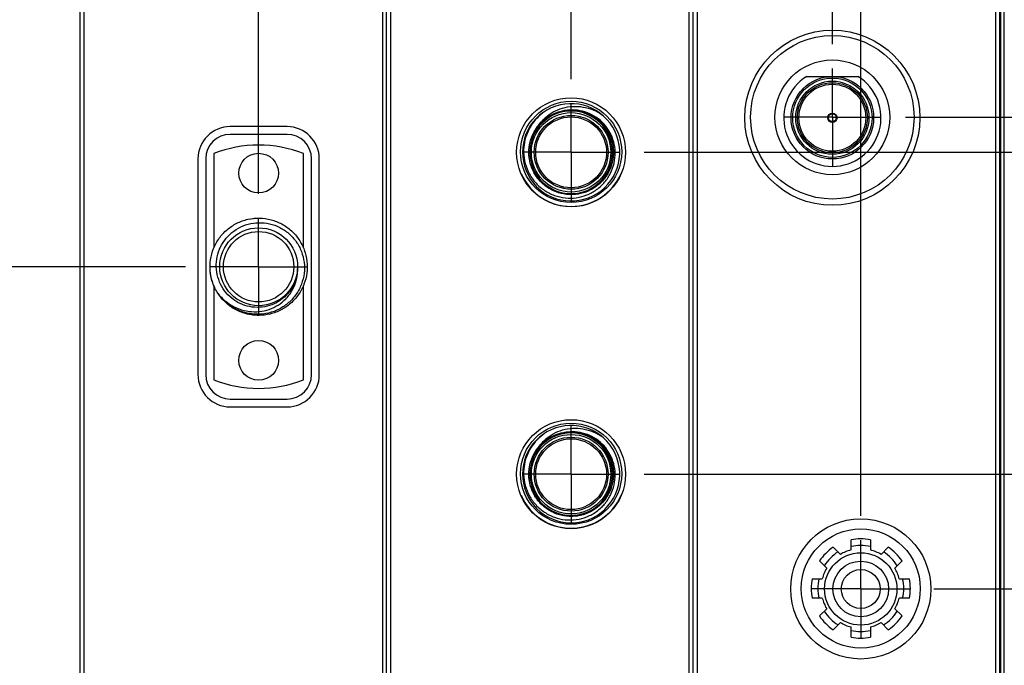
# Model space of a CAD drawing. Header units: inches. Extents: x 0.2 to 16.8, y 0.1 to 10.8.
# Tile 4 of 21: x 3.4 to 5.9, y 5.4 to 7. Entities that reach past the tile are written whole.
import ezdxf

# ---------------------------------------------------------------- set-up
doc = ezdxf.new("R2010")
doc.units = ezdxf.units.IN
doc.header["$LTSCALE"] = 0.935
doc.header["$MEASUREMENT"] = 0
doc.linetypes.add('CENTER', pattern=[0.6, 0.375, -0.075, 0.075, -0.075])
doc.layers.get('0').update_dxf_attribs({"linetype": 'CONTINUOUS'})
doc.layers.add('DEFAULT_1', color=7, linetype='CENTER')
doc.layers.add('DIMENSIONS', color=7, linetype='CONTINUOUS')
doc.styles.get("Standard").update_dxf_attribs({"font": 'txt', "width": 0.8})
doc.dimstyles.new('DIMSTYLE_1', dxfattribs={"dimtxt": 0.125, "dimasz": 0.18, "dimexe": 0.18, "dimexo": 0.0625, "dimgap": 0.09, "dimtad": 0, "dimtih": 1, "dimtoh": 1, "dimdec": 3, "dimzin": 4, "dimdsep": 46, "dimtxsty": 'STANDARD', "dimblk": '_FILLED', "dimblk1": '_FILLED', "dimblk2": '_FILLED', "dimcen": 0.09, "dimadec": 0, "dimazin": 0, "dimtp": 0.01, "dimtm": 0.01, "dimtfac": 1, "dimtdec": 3, "dimtofl": 0, "dimtmove": 0, "dimatfit": 3, "dimldrblk": '_FILLED', "dimfxl": 1, "dimtolj": 1, "dimtzin": 4, "dimarcsym": 0})

# ---------------------------------------------------------------- blocks, each defined once
blk = doc.blocks.new('*D1')
at = {"layer": 'DIMENSIONS', "color": 2, "linetype": 'CONTINUOUS'}
blk.add_line((3.796, 6.4054), (2.8371, 6.4054), dxfattribs=at)
at = {"layer": 'DIMENSIONS', "color": 2, "linetype": 'CONTINUOUS', "width": 0.8}
for s, p in [('1.532', (1.4496, 6.3429)), ('[', (2.0746, 6.3429)), ('38.91', (2.1746, 6.3429)), (']', (2.6746, 6.3429)), ('-', (1.3496, 6.3429))]:
    blk.add_text(s, height=0.125, dxfattribs=at).set_placement(p)
blk = doc.blocks.new('_FILLED')
at = {"color": 0, "linetype": 'BYBLOCK'}
blk.add_solid([(0, 0), (-1, 0.174), (-1, -0.174)], dxfattribs=at)
blk = doc.blocks.new('*D2')
at = {"layer": 'DIMENSIONS', "color": 2, "linetype": 'CONTINUOUS'}
blk.add_line((3.796, 5.0054), (2.8371, 5.0054), dxfattribs=at)
at = {"layer": 'DIMENSIONS', "color": 2, "linetype": 'CONTINUOUS', "width": 0.8}
for s, p in [('2.932', (1.4496, 4.9429)), ('[', (2.0746, 4.9429)), ('74.47', (2.1746, 4.9429)), (']', (2.6746, 4.9429)), ('-', (1.3496, 4.9429))]:
    blk.add_text(s, height=0.125, dxfattribs=at).set_placement(p)
blk = doc.blocks.new('*D3')
at = {"layer": 'DIMENSIONS', "color": 2, "linetype": 'CONTINUOUS'}
blk.add_line((3.796, 4.3484), (2.8371, 4.3484), dxfattribs=at)
at = {"layer": 'DIMENSIONS', "color": 2, "linetype": 'CONTINUOUS', "width": 0.8}
for s, p in [('3.589', (1.4496, 4.2859)), ('[', (2.0746, 4.2859)), ('91.16', (2.1746, 4.2859)), (']', (2.6746, 4.2859)), ('-', (1.3496, 4.2859))]:
    blk.add_text(s, height=0.125, dxfattribs=at).set_placement(p)
blk = doc.blocks.new('*D4')
at = {"layer": 'DIMENSIONS', "color": 2, "linetype": 'CONTINUOUS'}
blk.add_line((3.631, 3.1165), (2.8371, 3.1165), dxfattribs=at)
at = {"layer": 'DIMENSIONS', "color": 2, "linetype": 'CONTINUOUS', "width": 0.8}
for s, p in [('[', (1.9746, 3.054)), (']', (2.6746, 3.054)), ('4.821', (1.3496, 3.054)), ('122.45', (2.0746, 3.054)), ('-', (1.2496, 3.054))]:
    blk.add_text(s, height=0.125, dxfattribs=at).set_placement(p)
blk = doc.blocks.new('*D5')
at = {"layer": 'DIMENSIONS', "color": 2, "linetype": 'CONTINUOUS'}
for p, q in [((6.134, 6.7894), (6.3462, 6.9748)), ((6.3462, 6.9748), (6.5878, 6.9748)), ((5.6459, 6.7894), (6.134, 6.7894))]:
    blk.add_line(p, q, dxfattribs=at)
at = {"layer": 'DIMENSIONS', "color": 2, "linetype": 'CONTINUOUS', "width": 0.8}
for s, p in [('1.148', (6.7503, 6.9123)), ('[', (7.3753, 6.9123)), ('29.16', (7.4753, 6.9123)), (']', (7.9753, 6.9123)), ('-', (6.6503, 6.9123))]:
    blk.add_text(s, height=0.125, dxfattribs=at).set_placement(p)
blk = doc.blocks.new('*D6')
at = {"layer": 'DIMENSIONS', "color": 2, "linetype": 'CONTINUOUS'}
blk.add_line((4.9744, 6.6993), (6.5878, 6.6993), dxfattribs=at)
at = {"layer": 'DIMENSIONS', "color": 2, "linetype": 'CONTINUOUS', "width": 0.8}
for s, p in [('1.238', (6.7503, 6.6368)), ('[', (7.3753, 6.6368)), ('31.45', (7.4753, 6.6368)), (']', (7.9753, 6.6368)), ('-', (6.6503, 6.6368))]:
    blk.add_text(s, height=0.125, dxfattribs=at).set_placement(p)
blk = doc.blocks.new('*D7')
at = {"layer": 'DIMENSIONS', "color": 2, "linetype": 'CONTINUOUS'}
blk.add_line((4.9744, 5.8725), (6.5878, 5.8725), dxfattribs=at)
at = {"layer": 'DIMENSIONS', "color": 2, "linetype": 'CONTINUOUS', "width": 0.8}
for s, p in [('2.065', (6.7503, 5.81)), ('[', (7.3753, 5.81)), ('52.45', (7.4753, 5.81)), (']', (7.9753, 5.81)), ('-', (6.6503, 5.81))]:
    blk.add_text(s, height=0.125, dxfattribs=at).set_placement(p)
blk = doc.blocks.new('*D8')
at = {"layer": 'DIMENSIONS', "color": 2, "linetype": 'CONTINUOUS'}
blk.add_line((5.7189, 5.5777), (6.5878, 5.5777), dxfattribs=at)
at = {"layer": 'DIMENSIONS', "color": 2, "linetype": 'CONTINUOUS', "width": 0.8}
for s, p in [('[', (7.3753, 5.5152)), (']', (7.9753, 5.5152)), ('2.360', (6.7503, 5.5152)), ('59.94', (7.4753, 5.5152)), ('-', (6.6503, 5.5152))]:
    blk.add_text(s, height=0.125, dxfattribs=at).set_placement(p)
blk = doc.blocks.new('*D9')
at = {"layer": 'DIMENSIONS', "color": 2, "linetype": 'CONTINUOUS'}
blk.add_line((5.6459, 5.0469), (6.5878, 5.0469), dxfattribs=at)
at = {"layer": 'DIMENSIONS', "color": 2, "linetype": 'CONTINUOUS', "width": 0.8}
for s, p in [('[', (7.3753, 4.9844)), (']', (7.9753, 4.9844)), ('2.890', (6.7503, 4.9844)), ('73.42', (7.4753, 4.9844)), ('-', (6.6503, 4.9844))]:
    blk.add_text(s, height=0.125, dxfattribs=at).set_placement(p)
blk = doc.blocks.new('*D10')
at = {"layer": 'DIMENSIONS', "color": 2, "linetype": 'CONTINUOUS'}
blk.add_line((5.6459, 4.4169), (6.5878, 4.4169), dxfattribs=at)
at = {"layer": 'DIMENSIONS', "color": 2, "linetype": 'CONTINUOUS', "width": 0.8}
for s, p in [('3.520', (6.7503, 4.3544)), ('[', (7.3753, 4.3544)), ('89.42', (7.4753, 4.3544)), (']', (7.9753, 4.3544)), ('-', (6.6503, 4.3544))]:
    blk.add_text(s, height=0.125, dxfattribs=at).set_placement(p)
blk = doc.blocks.new('*D12')
at = {"layer": 'DIMENSIONS', "color": 2, "linetype": 'CONTINUOUS'}
for p, q in [((6.0206, 5.0458), (6.3996, 5.2841)), ((6.3996, 5.2841), (6.5878, 5.2841)), ((4.9744, 5.0458), (6.0206, 5.0458))]:
    blk.add_line(p, q, dxfattribs=at)
at = {"layer": 'DIMENSIONS', "color": 2, "linetype": 'CONTINUOUS', "width": 0.8}
for s, p in [('2.892', (6.7503, 5.2216)), ('[', (7.3753, 5.2216)), ('73.45', (7.4753, 5.2216)), (']', (7.9753, 5.2216)), ('-', (6.6503, 5.2216))]:
    blk.add_text(s, height=0.125, dxfattribs=at).set_placement(p)
blk = doc.blocks.new('*D13')
at = {"layer": 'DIMENSIONS', "color": 2, "linetype": 'CONTINUOUS'}
for p, q in [((6.2165, 4.4158), (6.4918, 4.6886)), ((6.4918, 4.6886), (6.5878, 4.6886)), ((4.9744, 4.4158), (6.2165, 4.4158))]:
    blk.add_line(p, q, dxfattribs=at)
at = {"layer": 'DIMENSIONS', "color": 2, "linetype": 'CONTINUOUS', "width": 0.8}
for s, p in [('[', (7.3753, 4.6261)), (']', (7.9753, 4.6261)), ('3.522', (6.7503, 4.6261)), ('89.45', (7.4753, 4.6261)), ('-', (6.6503, 4.6261))]:
    blk.add_text(s, height=0.125, dxfattribs=at).set_placement(p)
blk = doc.blocks.new('*D18')
at = {"layer": 'DIMENSIONS', "color": 2, "linetype": 'CONTINUOUS'}
blk.add_line((3.9836, 6.593), (3.9836, 8.7469), dxfattribs=at)
at = {"layer": 'DIMENSIONS', "color": 2, "linetype": 'CONTINUOUS', "width": 0.8}
for s, p in [(']', (4.0461, 10.1344)), ('4.19', (4.0461, 9.7344)), ('[', (4.0461, 9.6344)), ('.165', (4.0461, 9.1094)), ('3X ', (4.0461, 8.8094))]:
    blk.add_text(s, height=0.125, rotation=90, dxfattribs=at).set_placement(p)
blk = doc.blocks.new('*D19')
at = {"layer": 'DIMENSIONS', "color": 2, "linetype": 'CONTINUOUS'}
blk.add_line((4.7868, 6.8869), (4.7868, 8.7469), dxfattribs=at)
at = {"layer": 'DIMENSIONS', "color": 2, "linetype": 'CONTINUOUS', "width": 0.8}
for s, p in [(']', (4.8493, 10.2344)), ('24.59', (4.8493, 9.7344)), ('[', (4.8493, 9.6344)), ('.968', (4.8493, 9.1094)), ('4X ', (4.8493, 8.8094))]:
    blk.add_text(s, height=0.125, rotation=90, dxfattribs=at).set_placement(p)
blk = doc.blocks.new('*D20')
at = {"layer": 'DIMENSIONS', "color": 2, "linetype": 'CONTINUOUS'}
blk.add_line((5.4583, 6.977), (5.4583, 8.7469), dxfattribs=at)
at = {"layer": 'DIMENSIONS', "color": 2, "linetype": 'CONTINUOUS', "width": 0.8}
for s, p in [(']', (5.5208, 10.0344)), ('41.65', (5.5208, 9.5344)), ('[', (5.5208, 9.4344)), ('1.640', (5.5208, 8.8094))]:
    blk.add_text(s, height=0.125, rotation=90, dxfattribs=at).set_placement(p)
blk = doc.blocks.new('*D21')
at = {"layer": 'DIMENSIONS', "color": 2, "linetype": 'CONTINUOUS'}
for p, q in [((5.6673, 8.5981), (5.6673, 8.7469)), ((5.5313, 8.3486), (5.6673, 8.5981)), ((5.5313, 5.7653), (5.5313, 8.3486))]:
    blk.add_line(p, q, dxfattribs=at)
at = {"layer": 'DIMENSIONS', "color": 2, "linetype": 'CONTINUOUS', "width": 0.8}
for s, p in [(']', (5.7298, 9.9344)), ('43.5', (5.7298, 9.5344)), ('[', (5.7298, 9.4344)), ('1.713', (5.7298, 8.8094))]:
    blk.add_text(s, height=0.125, rotation=90, dxfattribs=at).set_placement(p)
blk = doc.blocks.new('*D22')
at = {"layer": 'DIMENSIONS', "color": 2, "linetype": 'CONTINUOUS'}
blk.add_line((5.4583, 4.2293), (5.4583, 2.234), dxfattribs=at)
at = {"layer": 'DIMENSIONS', "color": 2, "linetype": 'CONTINUOUS', "width": 0.8}
for s, p in [(']', (5.5208, 2.0715)), ('41.65', (5.5208, 1.5715)), ('[', (5.5208, 1.4715)), ('1.640', (5.5208, 0.8465)), ('2X ', (5.5208, 0.5465))]:
    blk.add_text(s, height=0.125, rotation=90, dxfattribs=at).set_placement(p)

msp = doc.modelspace()

# ---------------------------------------------------------------- linework, layer by layer
at = {"color": 7, "linetype": 'CONTINUOUS'}
for p, q in [((3.5246, 2.9215), (3.5246, 8.0594)), ((4.3126, 2.9215), (4.3126, 8.0594)), ((5.1006, 2.9215), (5.1006, 8.0594)), ((5.8886, 2.9215), (5.8886, 8.0594)), ((3.5346, 8.0294), (3.5346, 3.9594)), ((4.3026, 3.9594), (4.3026, 8.0294)), ((4.3226, 8.0294), (4.3226, 3.9594)), ((5.0906, 3.9594), (5.0906, 8.0294)), ((5.1106, 8.0254), (5.1106, 3.9554)), ((5.8786, 3.9554), (5.8786, 8.0254)), ((5.3926, 6.8945), (5.524, 6.8945)), ((4.0566, 6.7654), (3.9106, 6.7654)), ((4.0566, 6.7454), (3.9106, 6.7454)), ((3.8276, 6.6824), (3.8276, 6.1284)), ((3.8476, 6.6824), (3.8476, 6.1284)), ((3.8686, 6.696), (3.8686, 6.4539)), ((4.0986, 6.4536), (4.0986, 6.696)), ((4.1196, 6.1284), (4.1196, 6.6824)), ((4.1396, 6.1284), (4.1396, 6.6824)), ((3.8686, 6.3572), (3.8686, 6.1148)), ((4.0986, 6.1148), (4.0986, 6.3573)), ((3.9106, 6.0654), (4.0566, 6.0654)), ((3.9106, 6.0454), (4.0566, 6.0454)), ((5.5063, 5.6777), (5.5063, 5.7039)), ((5.5564, 5.7039), (5.5564, 5.6777)), ((5.4606, 5.685), (5.4791, 5.6665)), ((5.5835, 5.6665), (5.602, 5.685)), ((5.4437, 5.6311), (5.4252, 5.6496)), ((5.6374, 5.6496), (5.6189, 5.6311)), ((5.4063, 5.6039), (5.4324, 5.6039)), ((5.6302, 5.6039), (5.6563, 5.6039)), ((5.4324, 5.5538), (5.4063, 5.5538)), ((5.6563, 5.5538), (5.6302, 5.5538)), ((5.4252, 5.5082), (5.4437, 5.5266)), ((5.6189, 5.5266), (5.6374, 5.5082)), ((5.4791, 5.4912), (5.4606, 5.4728)), ((5.5063, 5.4538), (5.5063, 5.48)), ((5.5564, 5.48), (5.5564, 5.4538)), ((5.602, 5.4728), (5.5835, 5.4912))]:
    msp.add_line(p, q, dxfattribs=at)
at = {"color": 9, "linetype": 'CONTINUOUS'}
for p, q in [((5.8915, 3.6594), (5.8915, 7.6594)), ((5.9001, 3.6594), (5.9001, 7.6594))]:
    msp.add_line(p, q, dxfattribs=at)
at = {"color": 7, "linetype": 'CONTINUOUS'}
for centre, radius in [((5.4583, 6.7882), 0.225), ((5.4583, 6.7894), 0.21), ((5.4583, 6.7894), 0.1475), ((5.4583, 6.7882), 0.106), ((5.4583, 6.7882), 0.09), ((4.7868, 6.6993), 0.14), ((4.7868, 6.7004), 0.13), ((4.7868, 6.6993), 0.091), ((5.4583, 6.7882), 0.012), ((5.4583, 6.7882), 0.01), ((3.9836, 6.6459), 0.051), ((3.9836, 6.4054), 0.1), ((3.9836, 6.4054), 0.0905), ((3.9836, 6.1649), 0.051), ((4.7868, 5.8725), 0.14), ((4.7868, 5.8737), 0.13), ((4.7868, 5.8725), 0.091), ((5.5313, 5.5777), 0.18), ((5.5313, 5.5789), 0.153), ((5.5313, 5.5777), 0.093), ((5.5313, 5.5777), 0.0715), ((5.5313, 5.5777), 0.05)]:
    msp.add_circle(centre, radius, dxfattribs=at)
at = {"color": 9, "linetype": 'CONTINUOUS'}
for centre, radius in [((5.4583, 6.7882), 0.102), ((5.4583, 6.7882), 0.094), ((5.4583, 6.7882), 0.086), ((4.7868, 6.6993), 0.102), ((4.7868, 6.6993), 0.095), ((4.7868, 5.8725), 0.102), ((4.7868, 5.8725), 0.095)]:
    msp.add_circle(centre, radius, dxfattribs=at)
at = {"color": 7, "linetype": 'CONTINUOUS'}
for centre, radius, start, end in [((5.4583, 6.7882), 0.125, 121.723, 58.277), ((4.7868, 6.6993), 0.125, 124.6151, 119.8434), ((4.7868, 6.6993), 0.106, 180, 179.7388), ((3.9106, 6.6824), 0.083, 90, 180), ((4.0566, 6.6824), 0.083, 0, 90), ((3.9106, 6.6824), 0.063, 90, 180), ((4.0566, 6.6824), 0.063, 0, 90), ((3.9836, 6.4054), 0.3125, 68.4077, 111.5923), ((4.7868, 6.7004), 0.14, 203.2173, 336.7826), ((3.9106, 6.1284), 0.083, 180, 270), ((3.9106, 6.1284), 0.063, 180, 270), ((4.0566, 6.1284), 0.063, 270, 360), ((4.0566, 6.1284), 0.083, 270, 360), ((3.9836, 6.4054), 0.3125, 248.4077, 291.5923), ((4.7868, 5.8725), 0.125, 124.6151, 119.8434), ((4.7868, 5.8725), 0.106, 180, 179.7388), ((4.7868, 5.8737), 0.14, 203.2173, 336.7826), ((5.5313, 5.5789), 0.1275, 78.6764, 101.3236), ((5.5313, 5.5789), 0.1275, 123.6764, 146.3236), ((5.5313, 5.5789), 0.1105, 121.9055, 148.0945), ((5.5313, 5.5789), 0.102, 104.2077, 120.7923), ((5.5313, 5.5789), 0.1105, 76.9055, 103.0945), ((5.5313, 5.5789), 0.102, 59.2077, 75.7923), ((5.5313, 5.5789), 0.1105, 31.9055, 58.0945), ((5.5313, 5.5789), 0.1275, 33.6764, 56.3236), ((5.5313, 5.5789), 0.102, 149.2077, 165.7923), ((5.5313, 5.5789), 0.102, 14.2077, 30.7923), ((5.5313, 5.5789), 0.1275, 168.6764, 191.3236), ((5.5313, 5.5789), 0.1105, 166.9055, 193.0945), ((5.5313, 5.5789), 0.1105, 346.9055, 13.0945), ((5.5313, 5.5789), 0.1275, 348.6764, 11.3236), ((5.5313, 5.5789), 0.102, 194.2077, 210.7923), ((5.5313, 5.5789), 0.102, 329.2077, 345.7923), ((5.5313, 5.5789), 0.1105, 211.9055, 238.0945), ((5.5313, 5.5789), 0.1105, 301.9055, 328.0945), ((5.5313, 5.5789), 0.1275, 213.6764, 236.3236), ((5.5313, 5.5789), 0.1275, 303.6764, 326.3236), ((5.5313, 5.5789), 0.102, 239.2077, 255.7923), ((5.5313, 5.5789), 0.1105, 256.9055, 283.0945), ((5.5313, 5.5789), 0.102, 284.2077, 300.7923), ((5.5313, 5.5789), 0.1275, 258.6764, 281.3236)]:
    msp.add_arc(centre, radius, start, end, dxfattribs=at)
at = {"color": 9, "linetype": 'CONTINUOUS'}
for points, knots in [([(4.724, 6.7879), (4.7314, 6.7932), (4.7476, 6.8018), (4.7745, 6.8084), (4.8021, 6.808), (4.8288, 6.8007), (4.8528, 6.7871), (4.8726, 6.7678), (4.887, 6.7443), (4.895, 6.7178), (4.8962, 6.6902), (4.8905, 6.6632), (4.8782, 6.6385), (4.8601, 6.6176), (4.8374, 6.6019), (4.8115, 6.5923), (4.784, 6.5896), (4.7567, 6.5937), (4.7313, 6.6046), (4.7094, 6.6215), (4.6925, 6.6432), (4.6815, 6.6686), (4.6771, 6.6959), (4.6797, 6.7234), (4.6891, 6.7493), (4.7047, 6.7721), (4.7211, 6.7865), (4.7317, 6.7929), (4.7346, 6.7945)], [0, 0, 0, 0, 0.039429, 0.078858, 0.118286, 0.157715, 0.197144, 0.236573, 0.276002, 0.31543, 0.354859, 0.394288, 0.433717, 0.473146, 0.512574, 0.552003, 0.591432, 0.630861, 0.67029, 0.709718, 0.749147, 0.788576, 0.828005, 0.867434, 0.906862, 0.946291, 0.98572, 1, 1, 1, 1]), ([(4.7391, 6.7969), (4.742, 6.7983), (4.7534, 6.8032), (4.7745, 6.8084), (4.8021, 6.808), (4.8288, 6.8007), (4.8528, 6.7871), (4.8726, 6.7678), (4.887, 6.7443), (4.895, 6.7178), (4.8962, 6.6902), (4.8905, 6.6632), (4.8782, 6.6385), (4.8601, 6.6176), (4.8374, 6.6019), (4.8115, 6.5923), (4.784, 6.5896), (4.7567, 6.5937), (4.7313, 6.6046), (4.7094, 6.6215), (4.6925, 6.6432), (4.6815, 6.6686), (4.6771, 6.6959), (4.6797, 6.7234), (4.6891, 6.7493), (4.7047, 6.7721), (4.7211, 6.7865), (4.7317, 6.7929), (4.7346, 6.7945)], [0, 0, 0, 0, 0.014447, 0.054901, 0.095355, 0.13581, 0.176264, 0.216718, 0.257172, 0.297627, 0.338081, 0.378535, 0.418989, 0.459444, 0.499898, 0.540352, 0.580806, 0.621261, 0.661715, 0.702169, 0.742623, 0.783077, 0.823532, 0.863986, 0.90444, 0.944894, 0.985349, 1, 1, 1, 1]), ([(4.7391, 6.7969), (4.742, 6.7983), (4.7534, 6.8032), (4.7745, 6.8084), (4.8021, 6.808), (4.8288, 6.8007), (4.8528, 6.7871), (4.8726, 6.7678), (4.887, 6.7443), (4.895, 6.7178), (4.8962, 6.6902), (4.8905, 6.6632), (4.8782, 6.6385), (4.8601, 6.6176), (4.8374, 6.6019), (4.8115, 6.5923), (4.784, 6.5896), (4.7567, 6.5937), (4.7313, 6.6046), (4.7094, 6.6215), (4.6925, 6.6432), (4.6815, 6.6686), (4.6771, 6.6959), (4.6797, 6.7234), (4.6891, 6.7493), (4.7047, 6.7721), (4.7255, 6.7903), (4.7428, 6.7991), (4.7524, 6.8023), (4.7534, 6.8026)], [0, 0, 0, 0, 0.014023, 0.053289, 0.092556, 0.131822, 0.171089, 0.210355, 0.249622, 0.288888, 0.328155, 0.367421, 0.406688, 0.445954, 0.485221, 0.524487, 0.563754, 0.60302, 0.642287, 0.681553, 0.72082, 0.760086, 0.799353, 0.838619, 0.877886, 0.917152, 0.956419, 0.995685, 1, 1, 1, 1]), ([(4.7165, 6.7821), (4.7189, 6.7841), (4.7286, 6.7917), (4.7476, 6.8018), (4.7745, 6.8084), (4.8021, 6.808), (4.8288, 6.8007), (4.8528, 6.7871), (4.8726, 6.7678), (4.887, 6.7443), (4.895, 6.7178), (4.8962, 6.6902), (4.8905, 6.6632), (4.8782, 6.6385), (4.8601, 6.6176), (4.8374, 6.6019), (4.8115, 6.5923), (4.784, 6.5896), (4.7567, 6.5937), (4.7313, 6.6046), (4.7094, 6.6215), (4.6925, 6.6432), (4.6815, 6.6686), (4.6771, 6.6959), (4.6797, 6.7234), (4.6891, 6.7493), (4.7047, 6.7721), (4.7186, 6.7843), (4.7261, 6.7894)], [0, 0, 0, 0, 0.013587, 0.053044, 0.0925, 0.131957, 0.171413, 0.21087, 0.250326, 0.289783, 0.329239, 0.368696, 0.408152, 0.447609, 0.487065, 0.526522, 0.565978, 0.605435, 0.644891, 0.684348, 0.723804, 0.763261, 0.802717, 0.842174, 0.88163, 0.921087, 0.960543, 1, 1, 1, 1]), ([(4.7261, 6.7894), (4.7337, 6.7945), (4.7502, 6.8028), (4.7771, 6.8086), (4.8048, 6.8076), (4.8312, 6.7997), (4.8549, 6.7854), (4.8742, 6.7657), (4.888, 6.7418), (4.8954, 6.7152), (4.896, 6.6876), (4.8896, 6.6607), (4.8767, 6.6363), (4.8581, 6.6158), (4.835, 6.6007), (4.8089, 6.5918), (4.7814, 6.5897), (4.7542, 6.5945), (4.729, 6.606), (4.7076, 6.6234), (4.6911, 6.6456), (4.6807, 6.6712), (4.6771, 6.6985), (4.6804, 6.726), (4.6904, 6.7517), (4.7065, 6.7741), (4.7225, 6.7875), (4.7325, 6.7934), (4.7346, 6.7945)], [0, 0, 0, 0, 0.03958, 0.079159, 0.118739, 0.158318, 0.197898, 0.237478, 0.277057, 0.316637, 0.356217, 0.395796, 0.435376, 0.474955, 0.514535, 0.554115, 0.593694, 0.633274, 0.672853, 0.712433, 0.752013, 0.791592, 0.831172, 0.870752, 0.910331, 0.949911, 0.98949, 1, 1, 1, 1]), ([(4.7428, 6.7986), (4.7462, 6.8001), (4.7504, 6.8017), (4.7547, 6.803), (4.7555, 6.8033)], [0, 0, 0, 0, 0.811725, 1, 1, 1, 1]), ([(4.724, 5.9611), (4.7314, 5.9664), (4.7476, 5.9751), (4.7745, 5.9816), (4.8021, 5.9812), (4.8288, 5.974), (4.8528, 5.9603), (4.8726, 5.9411), (4.887, 5.9175), (4.895, 5.8911), (4.8962, 5.8635), (4.8905, 5.8365), (4.8782, 5.8117), (4.8601, 5.7908), (4.8374, 5.7751), (4.8115, 5.7656), (4.784, 5.7628), (4.7567, 5.767), (4.7313, 5.7778), (4.7094, 5.7947), (4.6925, 5.8165), (4.6815, 5.8418), (4.6771, 5.8691), (4.6797, 5.8966), (4.6891, 5.9226), (4.7047, 5.9454), (4.7211, 5.9597), (4.7317, 5.9662), (4.7346, 5.9678)], [0, 0, 0, 0, 0.039429, 0.078858, 0.118286, 0.157715, 0.197144, 0.236573, 0.276002, 0.31543, 0.354859, 0.394288, 0.433717, 0.473146, 0.512574, 0.552003, 0.591432, 0.630861, 0.67029, 0.709718, 0.749147, 0.788576, 0.828005, 0.867434, 0.906862, 0.946291, 0.98572, 1, 1, 1, 1]), ([(4.7391, 5.9701), (4.742, 5.9715), (4.7534, 5.9765), (4.7745, 5.9816), (4.8021, 5.9812), (4.8288, 5.974), (4.8528, 5.9603), (4.8726, 5.9411), (4.887, 5.9175), (4.895, 5.8911), (4.8962, 5.8635), (4.8905, 5.8365), (4.8782, 5.8117), (4.8601, 5.7908), (4.8374, 5.7751), (4.8115, 5.7656), (4.784, 5.7628), (4.7567, 5.767), (4.7313, 5.7778), (4.7094, 5.7947), (4.6925, 5.8165), (4.6815, 5.8418), (4.6771, 5.8691), (4.6797, 5.8966), (4.6891, 5.9226), (4.7047, 5.9454), (4.7211, 5.9597), (4.7317, 5.9662), (4.7346, 5.9678)], [0, 0, 0, 0, 0.014447, 0.054901, 0.095355, 0.13581, 0.176264, 0.216718, 0.257172, 0.297627, 0.338081, 0.378535, 0.418989, 0.459444, 0.499898, 0.540352, 0.580806, 0.621261, 0.661715, 0.702169, 0.742623, 0.783077, 0.823532, 0.863986, 0.90444, 0.944894, 0.985349, 1, 1, 1, 1]), ([(4.7391, 5.9701), (4.742, 5.9715), (4.7534, 5.9765), (4.7745, 5.9816), (4.8021, 5.9812), (4.8288, 5.974), (4.8528, 5.9603), (4.8726, 5.9411), (4.887, 5.9175), (4.895, 5.8911), (4.8962, 5.8635), (4.8905, 5.8365), (4.8782, 5.8117), (4.8601, 5.7908), (4.8374, 5.7751), (4.8115, 5.7656), (4.784, 5.7628), (4.7567, 5.767), (4.7313, 5.7778), (4.7094, 5.7947), (4.6925, 5.8165), (4.6815, 5.8418), (4.6771, 5.8691), (4.6797, 5.8966), (4.6891, 5.9226), (4.7047, 5.9454), (4.7255, 5.9636), (4.7428, 5.9723), (4.7524, 5.9756), (4.7534, 5.9759)], [0, 0, 0, 0, 0.014023, 0.053289, 0.092556, 0.131822, 0.171089, 0.210355, 0.249622, 0.288888, 0.328155, 0.367421, 0.406688, 0.445954, 0.485221, 0.524487, 0.563754, 0.60302, 0.642287, 0.681553, 0.72082, 0.760086, 0.799353, 0.838619, 0.877886, 0.917152, 0.956419, 0.995685, 1, 1, 1, 1]), ([(4.7165, 5.9553), (4.7189, 5.9573), (4.7286, 5.9649), (4.7476, 5.9751), (4.7745, 5.9816), (4.8021, 5.9812), (4.8288, 5.974), (4.8528, 5.9603), (4.8726, 5.9411), (4.887, 5.9175), (4.895, 5.8911), (4.8962, 5.8635), (4.8905, 5.8365), (4.8782, 5.8117), (4.8601, 5.7908), (4.8374, 5.7751), (4.8115, 5.7656), (4.784, 5.7628), (4.7567, 5.767), (4.7313, 5.7778), (4.7094, 5.7947), (4.6925, 5.8165), (4.6815, 5.8418), (4.6771, 5.8691), (4.6797, 5.8966), (4.6891, 5.9226), (4.7047, 5.9454), (4.7186, 5.9575), (4.7261, 5.9626)], [0, 0, 0, 0, 0.013587, 0.053044, 0.0925, 0.131957, 0.171413, 0.21087, 0.250326, 0.289783, 0.329239, 0.368696, 0.408152, 0.447609, 0.487065, 0.526522, 0.565978, 0.605435, 0.644891, 0.684348, 0.723804, 0.763261, 0.802717, 0.842174, 0.88163, 0.921087, 0.960543, 1, 1, 1, 1]), ([(4.7261, 5.9626), (4.7337, 5.9677), (4.7502, 5.976), (4.7771, 5.9819), (4.8048, 5.9808), (4.8312, 5.9729), (4.8549, 5.9587), (4.8742, 5.939), (4.888, 5.915), (4.8954, 5.8884), (4.896, 5.8608), (4.8896, 5.8339), (4.8767, 5.8095), (4.8581, 5.7891), (4.835, 5.7739), (4.8089, 5.765), (4.7814, 5.7629), (4.7542, 5.7677), (4.729, 5.7792), (4.7076, 5.7966), (4.6911, 5.8188), (4.6807, 5.8444), (4.6771, 5.8718), (4.6804, 5.8992), (4.6904, 5.9249), (4.7065, 5.9473), (4.7225, 5.9607), (4.7325, 5.9666), (4.7346, 5.9678)], [0, 0, 0, 0, 0.03958, 0.079159, 0.118739, 0.158318, 0.197898, 0.237478, 0.277057, 0.316637, 0.356217, 0.395796, 0.435376, 0.474955, 0.514535, 0.554115, 0.593694, 0.633274, 0.672853, 0.712433, 0.752013, 0.791592, 0.831172, 0.870752, 0.910331, 0.949911, 0.98949, 1, 1, 1, 1]), ([(4.7428, 5.9718), (4.7462, 5.9733), (4.7504, 5.9749), (4.7547, 5.9763), (4.7555, 5.9765)], [0, 0, 0, 0, 0.811725, 1, 1, 1, 1])]:
    msp.add_open_spline(points, degree=3, knots=knots, dxfattribs=at)
at = {"color": 7, "linetype": 'CONTINUOUS'}
for points, knots in [([(4.7203, 6.7882), (4.7266, 6.7939), (4.7406, 6.8039), (4.7647, 6.8139), (4.7907, 6.8183), (4.8175, 6.8167), (4.8436, 6.8092), (4.8597, 6.8004), (4.8671, 6.7951)], [0, 0, 0, 0, 0.16044, 0.3234, 0.488826, 0.656768, 0.827183, 1, 1, 1, 1]), ([(4.9001, 6.7003), (4.8998, 6.7088), (4.8972, 6.7261), (4.8875, 6.7506), (4.8722, 6.7723), (4.8523, 6.7898), (4.8289, 6.802), (4.8035, 6.8083), (4.7861, 6.8085), (4.7775, 6.8075)], [0, 0, 0, 0, 0.139971, 0.284931, 0.429218, 0.572905, 0.715905, 0.858286, 1, 1, 1, 1]), ([(4.7246, 6.8077), (4.7172, 6.8032), (4.7032, 6.7927), (4.6861, 6.7729), (4.6735, 6.75), (4.666, 6.7251), (4.6646, 6.7079), (4.6648, 6.6993)], [0, 0, 0, 0, 0.201425, 0.402161, 0.602134, 0.801439, 1, 1, 1, 1]), ([(4.7775, 6.8075), (4.775, 6.8072), (4.7703, 6.8065), (4.7637, 6.8051), (4.7577, 6.8035), (4.7523, 6.8017), (4.7474, 6.7998), (4.7431, 6.7979), (4.7391, 6.796), (4.7356, 6.7941), (4.7324, 6.7923), (4.7295, 6.7905), (4.7269, 6.7888), (4.7246, 6.7871), (4.7225, 6.7855), (4.7204, 6.7841), (4.7191, 6.7827), (4.7168, 6.7817), (4.7178, 6.7804), (4.7182, 6.7801)], [0, 0, 0, 0, 0.109267, 0.208872, 0.299804, 0.382931, 0.459018, 0.528741, 0.592702, 0.651433, 0.70541, 0.755056, 0.800753, 0.842843, 0.881635, 0.917407, 0.950413, 0.9761, 1, 1, 1, 1]), ([(4.7182, 6.7801), (4.7176, 6.7803), (4.7163, 6.7809), (4.7153, 6.7796), (4.7144, 6.7789), (4.7136, 6.7782), (4.7129, 6.7775), (4.7122, 6.7768), (4.7115, 6.7762), (4.7109, 6.7756), (4.7103, 6.775), (4.7098, 6.7745), (4.7093, 6.774), (4.7088, 6.7735), (4.7084, 6.7731), (4.7079, 6.7726), (4.7076, 6.7722), (4.7072, 6.7719), (4.7069, 6.7715), (4.7066, 6.7712), (4.7063, 6.7709), (4.706, 6.7706), (4.7058, 6.7703), (4.7055, 6.7701), (4.7053, 6.7699), (4.7051, 6.7697), (4.7049, 6.7695), (4.7048, 6.7693), (4.7046, 6.7692), (4.7045, 6.769), (4.7044, 6.7689), (4.7043, 6.7688), (4.7042, 6.7687), (4.7041, 6.7686), (4.704, 6.7685), (4.7039, 6.7684), (4.7038, 6.7683), (4.7038, 6.7682), (4.7037, 6.7682), (4.7036, 6.7681), (4.7036, 6.7681), (4.7035, 6.768), (4.7035, 6.7679), (4.7034, 6.7679), (4.7033, 6.7678), (4.7033, 6.7678), (4.7032, 6.7677), (4.7031, 6.7676), (4.703, 6.7676), (4.703, 6.7675), (4.7029, 6.7674), (4.7028, 6.7674), (4.7027, 6.7674), (4.7027, 6.7675), (4.7028, 6.7676), (4.7028, 6.7677), (4.7028, 6.7678), (4.7029, 6.7679), (4.7029, 6.768), (4.703, 6.7681), (4.7031, 6.7682), (4.7031, 6.7683), (4.7032, 6.7684), (4.7033, 6.7685), (4.7034, 6.7687), (4.7035, 6.7688), (4.7036, 6.769), (4.7037, 6.7692), (4.7038, 6.7693), (4.7038, 6.7694)], [0, 0, 0, 0, 0.088761, 0.141447, 0.191303, 0.238427, 0.282918, 0.324877, 0.364403, 0.401599, 0.436566, 0.469406, 0.50022, 0.529112, 0.556182, 0.581532, 0.605281, 0.627552, 0.648402, 0.667861, 0.685967, 0.702765, 0.718307, 0.73265, 0.745856, 0.75799, 0.769115, 0.779299, 0.788605, 0.7971, 0.804846, 0.811908, 0.818346, 0.824223, 0.8296, 0.834536, 0.839093, 0.84333, 0.847307, 0.851084, 0.854721, 0.858277, 0.861812, 0.865386, 0.869057, 0.872885, 0.876927, 0.881243, 0.88589, 0.890768, 0.895496, 0.899574, 0.902155, 0.905944, 0.910265, 0.914545, 0.918896, 0.923363, 0.928008, 0.932899, 0.938107, 0.943707, 0.949775, 0.956389, 0.963625, 0.971552, 0.980231, 0.989705, 1, 1, 1, 1]), ([(4.6648, 6.6993), (4.665, 6.6896), (4.6678, 6.6702), (4.6787, 6.6431), (4.6957, 6.6194), (4.7177, 6.6005), (4.7436, 6.5875), (4.7716, 6.5811), (4.8002, 6.5816), (4.8278, 6.5889), (4.8491, 6.6005), (4.8603, 6.6098), (4.8641, 6.6133)], [0, 0, 0, 0, 0.106573, 0.212726, 0.318399, 0.423656, 0.528461, 0.632802, 0.736727, 0.840171, 0.943179, 1, 1, 1, 1]), ([(4.8641, 6.6133), (4.8671, 6.6162), (4.8765, 6.626), (4.8891, 6.6451), (4.8984, 6.6713), (4.9003, 6.6896), (4.9001, 6.6986)], [0, 0, 0, 0, 0.131401, 0.42465, 0.716694, 1, 1, 1, 1]), ([(3.8722, 6.3486), (3.8697, 6.3536), (3.8635, 6.3681), (3.8579, 6.3933), (3.8587, 6.4236), (3.8666, 6.4528), (3.8813, 6.4793), (3.9018, 6.5015), (3.9271, 6.5182), (3.9556, 6.5284), (3.9857, 6.5316), (4.0157, 6.5274), (4.0438, 6.5163), (4.0685, 6.4987), (4.0883, 6.4758), (4.102, 6.4489), (4.109, 6.4194), (4.1087, 6.3891), (4.1013, 6.3598), (4.087, 6.3331), (4.0668, 6.3105), (4.0418, 6.2934), (4.0135, 6.2828), (3.9835, 6.2792), (3.9534, 6.2828), (3.9251, 6.2935), (3.9001, 6.3107), (3.8858, 6.3267), (3.8795, 6.3361), (3.8788, 6.3372)], [0, 0, 0, 0, 0.022006, 0.060926, 0.099835, 0.138755, 0.177669, 0.216583, 0.255503, 0.294412, 0.333332, 0.372246, 0.411159, 0.45008, 0.488989, 0.527909, 0.566822, 0.605736, 0.644656, 0.683565, 0.722485, 0.761399, 0.800313, 0.839233, 0.878142, 0.917062, 0.955976, 0.99489, 1, 1, 1, 1]), ([(3.8752, 6.418), (3.876, 6.4269), (3.8798, 6.4444), (3.8916, 6.4686), (3.9091, 6.4894), (3.9311, 6.5054), (3.9564, 6.5157), (3.9745, 6.5184), (3.9836, 6.5186)], [0, 0, 0, 0, 0.164696, 0.330218, 0.496512, 0.663546, 0.831404, 1, 1, 1, 1]), ([(3.9836, 6.5186), (3.9929, 6.5189), (4.0116, 6.517), (4.0383, 6.5074), (4.0619, 6.4916), (4.0811, 6.4704), (4.0901, 6.4536), (4.0935, 6.4447)], [0, 0, 0, 0, 0.198168, 0.397285, 0.597255, 0.798199, 1, 1, 1, 1]), ([(4.0935, 6.4447), (4.0969, 6.4358), (4.1016, 6.4171), (4.1016, 6.3882), (4.0946, 6.3599), (4.081, 6.3341), (4.0614, 6.3122), (4.0371, 6.2957), (4.0093, 6.2853), (3.9897, 6.2831), (3.9799, 6.2832)], [0, 0, 0, 0, 0.123098, 0.246751, 0.370921, 0.495673, 0.620931, 0.746757, 0.873118, 1, 1, 1, 1]), ([(4.082, 6.3856), (4.0814, 6.3821), (4.0787, 6.3704), (4.0707, 6.3515), (4.0553, 6.3313), (4.0353, 6.3153), (4.0119, 6.3047), (3.9865, 6.3001), (3.9606, 6.3019), (3.9358, 6.31), (3.9136, 6.3239), (3.8954, 6.3429), (3.8822, 6.3658), (3.875, 6.3914), (3.8744, 6.4092), (3.8752, 6.418)], [0, 0, 0, 0, 0.033513, 0.111835, 0.190541, 0.269674, 0.349218, 0.429144, 0.5095, 0.59025, 0.671391, 0.752955, 0.834895, 0.917244, 1, 1, 1, 1]), ([(3.8788, 6.3373), (3.8733, 6.3456), (3.865, 6.3626), (3.8607, 6.3809), (3.8596, 6.3895)], [0, 0, 0, 0, 0.535134, 1, 1, 1, 1]), ([(3.8788, 6.3373), (3.8844, 6.33), (3.8972, 6.3167), (3.9202, 6.3016), (3.9456, 6.2922), (3.9721, 6.2889), (3.9983, 6.2915), (4.0229, 6.2999), (4.0445, 6.3135), (4.0622, 6.3314), (4.075, 6.3526), (4.0825, 6.3758), (4.0837, 6.3918), (4.0834, 6.3997)], [0, 0, 0, 0, 0.097711, 0.194117, 0.289163, 0.382878, 0.475238, 0.566202, 0.655802, 0.743995, 0.830756, 0.91611, 1, 1, 1, 1]), ([(3.9799, 6.2832), (3.97, 6.2832), (3.9502, 6.2858), (3.9223, 6.2966), (3.8976, 6.3139), (3.8844, 6.329), (3.8788, 6.3373)], [0, 0, 0, 0, 0.248469, 0.497906, 0.748453, 1, 1, 1, 1]), ([(3.9796, 6.2804), (3.9708, 6.2807), (3.9522, 6.2833), (3.9251, 6.2935), (3.9001, 6.3107), (3.8867, 6.3257), (3.881, 6.334)], [0, 0, 0, 0, 0.224861, 0.48327, 0.741635, 1, 1, 1, 1]), ([(4.7246, 5.981), (4.7172, 5.9765), (4.7032, 5.9659), (4.6861, 5.9461), (4.6735, 5.9232), (4.666, 5.8984), (4.6646, 5.8811), (4.6648, 5.8725)], [0, 0, 0, 0, 0.201425, 0.402161, 0.602134, 0.801439, 1, 1, 1, 1]), ([(4.7775, 5.9807), (4.775, 5.9805), (4.7703, 5.9798), (4.7637, 5.9784), (4.7577, 5.9767), (4.7523, 5.9749), (4.7474, 5.9731), (4.7431, 5.9712), (4.7391, 5.9693), (4.7356, 5.9674), (4.7324, 5.9655), (4.7295, 5.9637), (4.7269, 5.962), (4.7246, 5.9604), (4.7225, 5.9588), (4.7204, 5.9573), (4.7191, 5.9559), (4.7168, 5.9549), (4.7178, 5.9537), (4.7182, 5.9533)], [0, 0, 0, 0, 0.109267, 0.208872, 0.299804, 0.382931, 0.459018, 0.528741, 0.592702, 0.651433, 0.70541, 0.755056, 0.800753, 0.842843, 0.881635, 0.917407, 0.950413, 0.9761, 1, 1, 1, 1]), ([(4.7203, 5.9614), (4.7266, 5.9671), (4.7406, 5.9771), (4.7647, 5.9871), (4.7907, 5.9915), (4.8175, 5.99), (4.8436, 5.9824), (4.8597, 5.9736), (4.8671, 5.9683)], [0, 0, 0, 0, 0.16044, 0.3234, 0.488826, 0.656768, 0.827183, 1, 1, 1, 1]), ([(4.9001, 5.8736), (4.8998, 5.8821), (4.8972, 5.8994), (4.8875, 5.9238), (4.8722, 5.9456), (4.8523, 5.963), (4.8289, 5.9752), (4.8035, 5.9816), (4.7861, 5.9817), (4.7775, 5.9807)], [0, 0, 0, 0, 0.139971, 0.284931, 0.429218, 0.572905, 0.715905, 0.858286, 1, 1, 1, 1]), ([(4.7182, 5.9533), (4.7176, 5.9536), (4.7163, 5.9542), (4.7153, 5.9529), (4.7144, 5.9522), (4.7136, 5.9514), (4.7129, 5.9507), (4.7122, 5.9501), (4.7115, 5.9494), (4.7109, 5.9488), (4.7103, 5.9483), (4.7098, 5.9477), (4.7093, 5.9472), (4.7088, 5.9467), (4.7084, 5.9463), (4.7079, 5.9459), (4.7076, 5.9455), (4.7072, 5.9451), (4.7069, 5.9448), (4.7066, 5.9444), (4.7063, 5.9441), (4.706, 5.9438), (4.7058, 5.9436), (4.7055, 5.9433), (4.7053, 5.9431), (4.7051, 5.9429), (4.7049, 5.9427), (4.7048, 5.9425), (4.7046, 5.9424), (4.7045, 5.9422), (4.7044, 5.9421), (4.7043, 5.942), (4.7042, 5.9419), (4.7041, 5.9418), (4.704, 5.9417), (4.7039, 5.9416), (4.7038, 5.9415), (4.7038, 5.9415), (4.7037, 5.9414), (4.7036, 5.9413), (4.7036, 5.9413), (4.7035, 5.9412), (4.7035, 5.9412), (4.7034, 5.9411), (4.7033, 5.9411), (4.7033, 5.941), (4.7032, 5.9409), (4.7031, 5.9409), (4.703, 5.9408), (4.703, 5.9407), (4.7029, 5.9407), (4.7028, 5.9406), (4.7027, 5.9406), (4.7027, 5.9407), (4.7028, 5.9408), (4.7028, 5.9409), (4.7028, 5.941), (4.7029, 5.9411), (4.7029, 5.9412), (4.703, 5.9413), (4.7031, 5.9414), (4.7031, 5.9415), (4.7032, 5.9416), (4.7033, 5.9418), (4.7034, 5.9419), (4.7035, 5.9421), (4.7036, 5.9422), (4.7037, 5.9424), (4.7038, 5.9425), (4.7038, 5.9426)], [0, 0, 0, 0, 0.088761, 0.141447, 0.191303, 0.238427, 0.282918, 0.324877, 0.364403, 0.401599, 0.436566, 0.469406, 0.50022, 0.529112, 0.556182, 0.581532, 0.605281, 0.627552, 0.648402, 0.667861, 0.685967, 0.702765, 0.718307, 0.73265, 0.745856, 0.75799, 0.769115, 0.779299, 0.788605, 0.7971, 0.804846, 0.811908, 0.818346, 0.824223, 0.8296, 0.834536, 0.839093, 0.84333, 0.847307, 0.851084, 0.854721, 0.858277, 0.861812, 0.865386, 0.869057, 0.872885, 0.876927, 0.881243, 0.88589, 0.890768, 0.895496, 0.899574, 0.902155, 0.905944, 0.910265, 0.914545, 0.918896, 0.923363, 0.928008, 0.932899, 0.938107, 0.943707, 0.949775, 0.956389, 0.963625, 0.971552, 0.980231, 0.989705, 1, 1, 1, 1]), ([(4.6648, 5.8725), (4.665, 5.8628), (4.6678, 5.8434), (4.6787, 5.8163), (4.6957, 5.7926), (4.7177, 5.7738), (4.7436, 5.7608), (4.7716, 5.7543), (4.8002, 5.7548), (4.8278, 5.7621), (4.8491, 5.7737), (4.8603, 5.783), (4.8641, 5.7866)], [0, 0, 0, 0, 0.106573, 0.212726, 0.318399, 0.423656, 0.528461, 0.632802, 0.736727, 0.840171, 0.943179, 1, 1, 1, 1]), ([(4.8641, 5.7866), (4.8671, 5.7894), (4.8765, 5.7992), (4.8891, 5.8183), (4.8984, 5.8445), (4.9003, 5.8629), (4.9001, 5.8718)], [0, 0, 0, 0, 0.131401, 0.42465, 0.716694, 1, 1, 1, 1])]:
    msp.add_open_spline(points, degree=3, knots=knots, dxfattribs=at)
for points in [[(4.7038, 6.7694), (4.7072, 6.7742), (4.7109, 6.7787), (4.715, 6.783)], [(4.715, 6.783), (4.7167, 6.7848), (4.7185, 6.7865), (4.7203, 6.7882)], [(4.9001, 6.6993), (4.9001, 6.6996), (4.9001, 6.7), (4.9001, 6.7003)], [(4.9001, 6.6986), (4.9001, 6.6988), (4.9001, 6.6991), (4.9001, 6.6993)], [(3.9687, 6.5295), (3.973, 6.53), (3.9773, 6.5303), (3.9817, 6.5304)], [(3.8596, 6.3895), (3.8594, 6.3908), (3.8593, 6.3922), (3.8591, 6.3935)], [(3.8596, 6.3895), (3.8595, 6.3902), (3.8594, 6.3908), (3.8593, 6.3915)], [(3.8619, 6.3767), (3.8609, 6.3809), (3.8601, 6.3852), (3.8596, 6.3895)], [(3.8722, 6.3486), (3.87, 6.353), (3.8679, 6.3576), (3.8662, 6.3623)], [(3.9835, 6.2804), (3.9822, 6.2804), (3.9809, 6.2804), (3.9796, 6.2804)], [(3.9852, 6.2804), (3.9846, 6.2804), (3.984, 6.2804), (3.9835, 6.2804)], [(4.7038, 5.9426), (4.7072, 5.9474), (4.7109, 5.952), (4.715, 5.9562)], [(4.715, 5.9562), (4.7167, 5.958), (4.7185, 5.9597), (4.7203, 5.9614)], [(4.9001, 5.8725), (4.9001, 5.8729), (4.9001, 5.8732), (4.9001, 5.8736)], [(4.9001, 5.8718), (4.9001, 5.8721), (4.9001, 5.8723), (4.9001, 5.8725)]]:
    msp.add_open_spline(points, degree=3, dxfattribs=at)
at = {"color": 9, "linetype": 'CONTINUOUS'}
for points in [[(4.7165, 6.7821), (4.7189, 6.7841), (4.7214, 6.786), (4.724, 6.7879)], [(4.7038, 6.7694), (4.7077, 6.7739), (4.7119, 6.7782), (4.7165, 6.782)], [(4.7038, 5.9426), (4.7077, 5.9471), (4.7119, 5.9514), (4.7165, 5.9553)], [(4.7165, 5.9553), (4.7189, 5.9573), (4.7214, 5.9593), (4.724, 5.9611)]]:
    msp.add_open_spline(points, degree=3, dxfattribs=at)
at = {"layer": 'DEFAULT_1', "color": 7, "linetype": 'CENTER'}
for p, q in [((5.4583, 6.7894), (5.4583, 6.9145)), ((4.7868, 6.6993), (4.7868, 6.8244)), ((5.4583, 6.7894), (5.3332, 6.7894)), ((5.4583, 6.7894), (5.4583, 6.6643)), ((5.4583, 6.7894), (5.5834, 6.7894)), ((4.7868, 6.6993), (4.6617, 6.6993)), ((4.7868, 6.6993), (4.7868, 6.5742)), ((4.7868, 6.6993), (4.9119, 6.6993)), ((3.9836, 6.4054), (3.9836, 6.5305)), ((3.9836, 6.4054), (3.8585, 6.4054)), ((3.9836, 6.4054), (3.9836, 6.2803)), ((3.9836, 6.4054), (4.1087, 6.4054)), ((4.7868, 5.8725), (4.7868, 5.9976)), ((4.7868, 5.8725), (4.6617, 5.8725)), ((4.7868, 5.8725), (4.7868, 5.7474)), ((4.7868, 5.8725), (4.9119, 5.8725)), ((5.5313, 5.5777), (5.5313, 5.7028)), ((5.5313, 5.5777), (5.4062, 5.5777)), ((5.5313, 5.5777), (5.6564, 5.5777)), ((5.5313, 5.5777), (5.5313, 5.4526))]:
    msp.add_line(p, q, dxfattribs=at)

# ---------------------------------------------------------------- dimensions: what is measured, and where the dimension line sits
at = {"layer": 'DIMENSIONS', "color": 2, "linetype": 'CONTINUOUS'}
for feature_location, offset, dtype, origin, text, picture, middle in [((4.7868, 6.8869), (0, 1.86), 1, (3.8186, 8.0625), '4X <>', '*D19', (4.7868, 9.5719)), ((3.9836, 6.593), (0, 2.1539), 1, (3.8186, 8.0625), '3X <>', '*D18', (3.9836, 9.5219)), ((3.631, 3.1165), (-0.7939, 0), 0, (3.6935, 7.9374), '-<>', '*D4', (2.0121, 3.1165)), ((3.796, 6.4054), (-0.9589, 0), 0, (3.6935, 7.9374), '-<>', '*D1', (2.0621, 6.4054)), ((3.796, 5.0054), (-0.9589, 0), 0, (3.6935, 7.9374), '-<>', '*D2', (2.0621, 5.0054)), ((3.796, 4.3484), (-0.9589, 0), 0, (3.6935, 7.9374), '-<>', '*D3', (2.0621, 4.3484)), ((5.6459, 6.7894), (0.9418, 0.1854), 0, (3.8186, 7.9374), '-<>', '*D5', (7.3628, 6.9748)), ((4.9744, 6.6993), (1.6133, 0), 0, (3.8186, 7.9374), '-<>', '*D6', (7.3628, 6.6993)), ((4.9744, 5.8725), (1.6133, 0), 0, (3.8186, 7.9374), '-<>', '*D7', (7.3628, 5.8725)), ((5.7189, 5.5777), (0.8688, 0), 0, (3.8186, 7.9374), '-<>', '*D8', (7.3628, 5.5777)), ((5.645921, 5.046862), (0.941844, 0), 0, (3.818565, 7.937361), '-<>', '*D9', (7.362766, 5.046862)), ((5.645921, 4.416862), (0.941844, 0), 0, (3.818565, 7.937361), '-<>', '*D10', (7.362766, 4.416862)), ((4.9744, 5.0458), (1.6133, 0.2384), 0, (3.8186, 7.9374), '-<>', '*D12', (7.3628, 5.2841)), ((4.9744, 4.4158), (1.6133, 0.2728), 0, (3.8186, 7.9374), '-<>', '*D13', (7.3628, 4.6886)), ((5.4583, 4.2293), (0, -1.9953), 1, (3.8186, 7.9374), '2X <>', '*D22', (5.4583, 1.359))]:
    dim = msp.add_ordinate_dim(feature_location=feature_location, offset=offset, dtype=dtype, origin=origin, text=text, dimstyle='DIMSTYLE_1', dxfattribs=at)
    dim.commit()
    dim.dimension.update_dxf_attribs({"geometry": picture, "text_midpoint": middle})
for feature_location, offset, dtype, picture, middle in [((5.4583, 6.977), (0, 1.7699), 1, '*D20', (5.4583, 9.4719)), ((5.5313, 5.7653), (0.136, 2.9815), 0, '*D21', (5.6673, 9.4219))]:
    dim = msp.add_ordinate_dim(feature_location=feature_location, offset=offset, dtype=dtype, origin=(3.8186, 8.0625), dimstyle='DIMSTYLE_1', dxfattribs=at)
    dim.commit()
    dim.dimension.update_dxf_attribs({"geometry": picture, "text_midpoint": middle})

doc.saveas('drawing.dxf')
